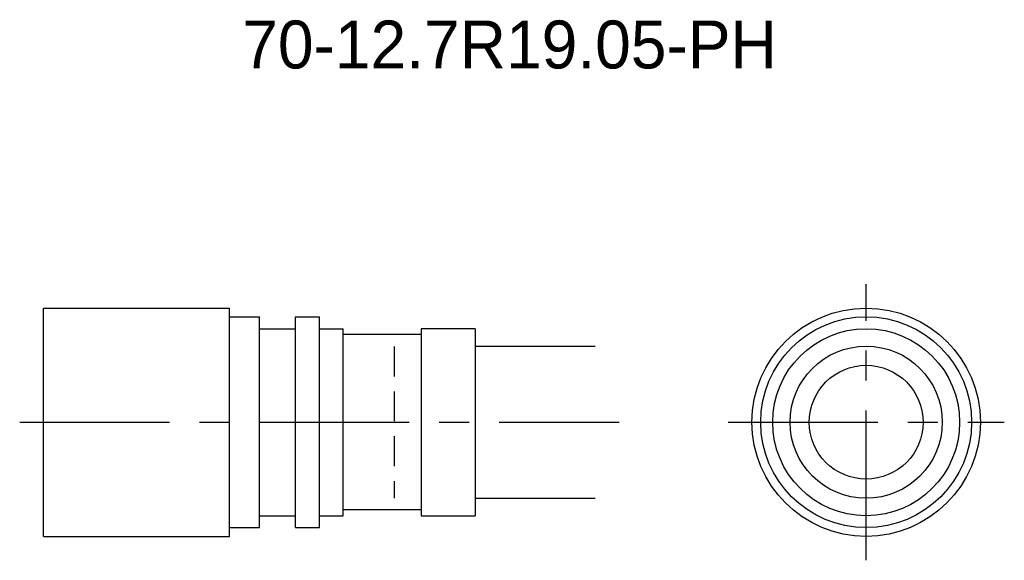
# Model space of a CAD drawing. Extents: x 0.4 to 82.5, y -2 to 43.1.
import ezdxf
from ezdxf.enums import TextEntityAlignment as Align

# ---------------------------------------------------------------- set-up
doc = ezdxf.new("R2010")
doc.units = 0
doc.header["$LTSCALE"] = 10
doc.linetypes.add('CENTER', pattern=[2, 1.25, -0.25, 0.25, -0.25])
doc.linetypes.add('HIDDEN', pattern=[0.375, 0.25, -0.125])
doc.layers.get('0').update_dxf_attribs({"linetype": 'CONTINUOUS'})
for name, color, linetype in [('HOJO', 4, 'CONTINUOUS'), ('L-CENTER', 1, 'CENTER'), ('L-HIDDEN', 3, 'HIDDEN')]:
    doc.layers.add(name, color=color, linetype=linetype)

msp = doc.modelspace()

# ---------------------------------------------------------------- linework, layer by layer
for p, q in [((2.406, 0), (2.406, 19.05)), ((2.406, 19.05), (17.906, 19.05)), ((17.906, 18.325), (20.406, 18.325)), ((20.406, 0.725), (20.406, 18.325)), ((23.406, 18.325), (25.406, 18.325)), ((23.406, 0.725), (23.406, 18.325)), ((25.406, 0.725), (25.406, 18.325)), ((20.406, 17.325), (23.406, 17.325)), ((25.406, 17.325), (27.406, 17.325)), ((27.406, 1.725), (27.406, 17.325)), ((38.406, 17.325), (33.906, 17.325)), ((33.906, 17.325), (33.906, 1.725)), ((38.406, 17.325), (38.406, 1.725)), ((33.906, 16.85), (27.406, 16.85)), ((20.406, 1.725), (23.406, 1.725)), ((25.406, 1.725), (27.406, 1.725)), ((33.906, 2.2), (27.406, 2.2)), ((33.906, 1.725), (38.406, 1.725)), ((17.906, 0.725), (20.406, 0.725)), ((23.406, 0.725), (25.406, 0.725)), ((2.406, 0), (17.906, 0))]:
    msp.add_line(p, q)
at = {"ltscale": 2}
msp.add_line((17.906, 0), (17.906, 19.05), dxfattribs=at)
for radius in [9.525, 8.8, 7.8, 6.35, 4.75]:
    msp.add_circle((71.025, 9.525), radius)
at = {"layer": 'HOJO'}
for p, q in [((38.406, 15.875), (48.406, 15.875)), ((38.406, 3.175), (48.406, 3.175))]:
    msp.add_line(p, q, dxfattribs=at)
at = {"layer": 'L-CENTER'}
for p, q in [((71.025, -2), (71.025, 21.05)), ((0.406, 9.525), (50.406, 9.525)), ((59.5, 9.525), (82.55, 9.525))]:
    msp.add_line(p, q, dxfattribs=at)
at = {"layer": 'L-HIDDEN'}
msp.add_line((31.656, 15.85), (31.656, 3.2), dxfattribs=at)

# ---------------------------------------------------------------- texts
at = {"layer": 'HOJO'}
msp.add_text('70-12.7R19.05-PH', height=4, dxfattribs=at).set_placement((41.275, 39.05), align=Align.CENTER)

doc.saveas('drawing.dxf')
